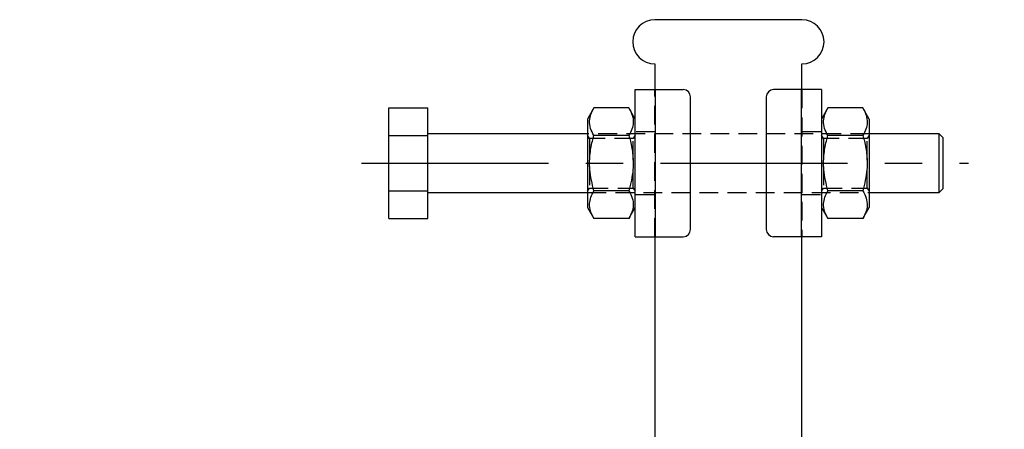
# Model space of a CAD drawing. Extents: x 74 to 804, y 24 to 525.
# Tile 2 of 22: x 228 to 362, y 145 to 200. Entities that reach past the tile are written whole.
import ezdxf

# ---------------------------------------------------------------- set-up
doc = ezdxf.new("R2010")
doc.units = 0
doc.header["$LTSCALE"] = 2
doc.linetypes.add('CENTERX2', pattern=[20.32, 12.7, -2.54, 2.54, -2.54])
doc.linetypes.add('HIDDEN', pattern=[1.905, 1.27, -0.635])
doc.layers.get('0').update_dxf_attribs({"linetype": 'CONTINUOUS'})
doc.styles.add('SLDTEXTSTYLE0', font='TXT', dxfattribs={"width": 0.75})
doc.dimstyles.new('SLDDIMSTYLE4', dxfattribs={"dimtxt": 7, "dimasz": 6.604, "dimexe": 0, "dimexo": 0.0625, "dimgap": 1.75, "dimtad": 1, "dimdec": 4, "dimlfac": 2, "dimzin": 12, "dimtxsty": 'SLDTEXTSTYLE0', "dimsah": 1, "dimcen": 0.09, "dimazin": 3, "dimtfac": 1, "dimtofl": 0, "dimtmove": 0, "dimatfit": 3, "dimtolj": 1, "dimtzin": 12})

# ---------------------------------------------------------------- blocks, each defined once
blk = doc.blocks.new('_D_7')
at = {"color": 218, "linetype": 'CONTINUOUS'}
blk.add_line((303.16, 51.57), (228.34, 51.57), dxfattribs=at)
blk.add_arc((314.66, 51.57), 84.32, 89.9999, 180, dxfattribs=at)
for points in [[(314.66, 135.89), (308.02, 136.65), (308.1, 134.62)], [(230.34, 51.57), (231.61, 58.13), (229.58, 58.21)]]:
    blk.add_solid(points, dxfattribs=at)
at = {"color": 218, "linetype": 'CONTINUOUS', "insert": (245.13, 114.63, 0.1), "char_height": 7, "attachment_point": 1, "rotation": 41.7517, "style": 'SLDTEXTSTYLE0'}
blk.add_mtext('90°', dxfattribs=at)

msp = doc.modelspace()

# ---------------------------------------------------------------- linework, layer by layer
at = {"color": 7, "linetype": 'CONTINUOUS'}
for p, q in [((334.658204, 200.301826), (314.658203, 200.301871)), ((314.658189, 194.301873), (314.658181, 190.801874)), ((334.658181, 190.801829), (334.658189, 194.301829)), ((312.008134, 170.801878), (312.008181, 190.801874)), ((312.008181, 190.801874), (314.758181, 190.801874)), ((314.758134, 170.801871), (314.758181, 190.801874)), ((314.758181, 190.801874), (318.508181, 190.801859)), ((334.558181, 190.801829), (330.808181, 190.801829)), ((334.558181, 190.801829), (334.558133, 170.801826)), ((337.30818, 190.801814), (337.308135, 170.801818)), ((319.508136, 171.801865), (319.508179, 189.801857)), ((329.808179, 189.801827), (329.808136, 171.801835)), ((278.508166, 184.554324), (278.508175, 188.307509)), ((278.508175, 188.307509), (283.808175, 188.307494)), ((283.808166, 184.554309), (283.808175, 188.307494)), ((306.377407, 188.307449), (305.508172, 186.801895)), ((311.138943, 188.307434), (306.377407, 188.307449)), ((312.008172, 186.801881), (311.138943, 188.307434)), ((338.177405, 188.30736), (337.308172, 186.801821)), ((342.938945, 188.30736), (338.177405, 188.30736)), ((343.80817, 186.801806), (342.938945, 188.30736)), ((305.508167, 184.801891), (283.808166, 184.801936)), ((353.308167, 184.801772), (343.808167, 184.801802)), ((353.808165, 184.301779), (353.308167, 184.801772)), ((278.508149, 177.048773), (278.508166, 184.554324)), ((278.508166, 184.554324), (283.808166, 184.554309)), ((283.808149, 177.048758), (283.808166, 184.554309)), ((311.138934, 184.554651), (306.377398, 184.554666)), ((342.938933, 184.554577), (338.177398, 184.554592)), ((278.50814, 173.296407), (278.508149, 177.048773)), ((278.508149, 177.048773), (283.808149, 177.048758)), ((283.80814, 173.296392), (283.808149, 177.048758)), ((283.808147, 176.801935), (305.508148, 176.80189)), ((311.138917, 177.0491), (306.37738, 177.049115)), ((342.938919, 177.049026), (338.177379, 177.049041)), ((343.808148, 176.801801), (353.308149, 176.801771)), ((353.308149, 176.801771), (353.80815, 177.301779)), ((305.508143, 174.801886), (306.377371, 173.296332)), ((311.138908, 173.296317), (312.008143, 174.801871)), ((337.308142, 174.801812), (338.177372, 173.296258)), ((342.938907, 173.296243), (343.808144, 174.801797)), ((278.50814, 173.296407), (283.80814, 173.296392)), ((311.138908, 173.296317), (306.377371, 173.296332)), ((342.938907, 173.296243), (338.177372, 173.296258)), ((314.658134, 170.801871), (314.657996, 112.44595)), ((314.758134, 170.801871), (318.508134, 170.801863)), ((334.558133, 170.801826), (330.808135, 170.801833)), ((334.657997, 112.445898), (334.658135, 170.801818))]:
    msp.add_line(p, q, dxfattribs=at)
at = {"color": 7, "linetype": 'HIDDEN'}
for p, q in [((314.658134, 170.801871), (314.658181, 190.801874)), ((314.758134, 170.801871), (314.758181, 190.801874)), ((334.558181, 190.801829), (334.558133, 170.801826)), ((334.658181, 190.801829), (334.658135, 170.801818)), ((343.808167, 184.801802), (305.508167, 184.801891)), ((314.658168, 185.051873), (312.008168, 185.051873)), ((337.308168, 185.051814), (334.658168, 185.051829)), ((278.508166, 184.555128), (283.808166, 184.555128)), ((305.79915, 184.176892), (305.508166, 184.592456)), ((311.71718, 184.176877), (305.79915, 184.176892)), ((312.008166, 184.592441), (311.71718, 184.176877)), ((337.599151, 184.176818), (337.308165, 184.592381)), ((343.51718, 184.176803), (337.599151, 184.176818)), ((343.808167, 184.592366), (343.51718, 184.176803)), ((278.508149, 177.049577), (283.808149, 177.049562)), ((305.508148, 177.011326), (305.799134, 177.42689)), ((305.508148, 176.80189), (343.808148, 176.801801)), ((305.799134, 177.42689), (311.717165, 177.426875)), ((311.717165, 177.426875), (312.008148, 177.011311)), ((337.30815, 177.011251), (337.599136, 177.426815)), ((337.599136, 177.426815), (343.517166, 177.4268)), ((343.517166, 177.4268), (343.808148, 177.011237)), ((312.008148, 176.551878), (314.658147, 176.551864)), ((334.658148, 176.551819), (337.308146, 176.551819))]:
    msp.add_line(p, q, dxfattribs=at)
at = {"color": 179, "linetype": 'CENTERX2'}
msp.add_line((274.808157, 180.801963), (357.308157, 180.801768), dxfattribs=at)
at = {"color": 7, "linetype": 'CONTINUOUS', "flags": 128}
for points in [[(337.30818, 190.801814), (337.25534, 190.801814), (337.098848, 190.801814), (336.844724, 190.801814), (336.502723, 190.801814), (336.085999, 190.801814), (335.610561, 190.801814), (335.094679, 190.801814), (334.558181, 190.801829)], [(305.508172, 186.801895), (305.508171, 186.69346), (305.508171, 186.372101), (305.508169, 185.849413), (305.508168, 185.14429), (305.508166, 184.282228), (305.508163, 183.294386), (305.508161, 182.216451), (305.508158, 181.08739), (305.508155, 179.948002), (305.508153, 178.83949), (305.50815, 177.801892), (305.508148, 176.87273), (305.508146, 176.085576), (305.508145, 175.468877), (305.508144, 175.044939), (305.508143, 174.829066), (305.508143, 174.801886)], [(343.80817, 186.801806), (343.80817, 186.69337), (343.80817, 186.372012), (343.80817, 185.849324), (343.808167, 185.144201), (343.808167, 184.282139), (343.808163, 183.294296), (343.808159, 182.216361), (343.808159, 181.087285), (343.808155, 179.947913), (343.808152, 178.839385), (343.808152, 177.801803), (343.808148, 176.872641), (343.808148, 176.085487), (343.808144, 175.468788), (343.808144, 175.044849), (343.808144, 174.828961), (343.808144, 174.801797)], [(353.308156, 180.801526), (353.30816, 181.723997), (353.30816, 182.596758), (353.308164, 183.372736), (353.308164, 184.010118), (353.308167, 184.474543), (353.308167, 184.740961), (353.308167, 184.801772)], [(353.808165, 184.301779), (353.808165, 184.29485), (353.808165, 184.1304), (353.808165, 183.756813), (353.808165, 183.197528), (353.808161, 182.487726), (353.808161, 181.671977), (353.808157, 180.801555)], [(353.308149, 176.801771), (353.308149, 176.862508), (353.308149, 177.128822), (353.308149, 177.593142), (353.308152, 178.230435), (353.308152, 179.006353), (353.308156, 179.879069), (353.308156, 180.801526)], [(353.808157, 180.801555), (353.808157, 179.931149), (353.808153, 179.115444), (353.808153, 178.405702), (353.80815, 177.846506), (353.80815, 177.473009), (353.80815, 177.308664), (353.80815, 177.301779)], [(312.008134, 170.801878), (312.060974, 170.801878), (312.217465, 170.801878), (312.471592, 170.801878), (312.81359, 170.801871), (313.230316, 170.801871), (313.705754, 170.801871), (314.221635, 170.801871), (314.758134, 170.801871)], [(337.308135, 170.801818), (337.255292, 170.801818), (337.098803, 170.801818), (336.844675, 170.801818), (336.502679, 170.801818), (336.085953, 170.801818), (335.610513, 170.801818), (335.094633, 170.801818), (334.558133, 170.801826)]]:
    msp.add_lwpolyline(points, dxfattribs=at)
at = {"color": 7, "linetype": 'HIDDEN', "flags": 128}
for points in [[(305.79915, 184.176892), (305.79915, 184.150279), (305.799149, 183.939889), (305.799149, 183.532327), (305.799147, 182.953194), (305.799145, 182.238892), (305.799144, 181.434303), (305.799142, 180.589974), (305.79914, 179.758951), (305.799138, 178.993478), (305.799136, 178.341627), (305.799135, 177.84436), (305.799134, 177.532926), (305.799134, 177.42689)], [(311.717165, 177.426875), (311.717165, 177.453488), (311.717165, 177.663878), (311.717166, 178.071439), (311.717167, 178.650573), (311.717169, 179.364875), (311.717171, 180.169463), (311.717173, 181.013793), (311.717175, 181.844816), (311.717177, 182.610288), (311.717179, 183.26214), (311.71718, 183.759406), (311.71718, 184.07084), (311.71718, 184.176877)], [(337.599151, 184.176818), (337.599151, 184.150204), (337.599151, 183.939815), (337.599147, 183.532253), (337.599147, 182.953119), (337.599147, 182.238817), (337.599143, 181.434229), (337.599143, 180.589899), (337.59914, 179.758877), (337.59914, 178.993404), (337.599136, 178.341553), (337.599136, 177.844286), (337.599136, 177.532852), (337.599136, 177.426815)], [(343.517166, 177.4268), (343.517166, 177.453414), (343.517166, 177.663803), (343.517166, 178.071365), (343.517169, 178.650498), (343.517169, 179.3648), (343.517173, 180.169389), (343.517173, 181.013718), (343.517177, 181.844726), (343.517177, 182.610214), (343.517177, 183.262065), (343.51718, 183.759332), (343.51718, 184.070766), (343.51718, 184.176803)]]:
    msp.add_lwpolyline(points, dxfattribs=at)
at = {"color": 7, "linetype": 'CONTINUOUS'}
for centre, radius, start, end in [((314.658196, 197.301869), 3, 89.99986476, 269.99986476), ((334.658196, 197.301822), 3, 269.99986476, 89.99986476), ((318.508179, 189.80186), 1, 359.99986476, 89.99986476), ((330.808179, 189.801831), 1, 89.99986476, 179.99986476), ((318.508136, 171.80186), 1, 269.99986476, 359.99986476), ((330.808136, 171.801831), 1, 179.99986476, 269.99986476)]:
    msp.add_arc(centre, radius, start, end, dxfattribs=at)
for points, knots in [([(306.377398, 184.554666), (306.209717, 184.880375), (305.87072, 185.538857), (305.746702, 186.5145), (305.928731, 187.447153), (306.226937, 188.018937), (306.377407, 188.307449)], [0, 0, 0, 0, 0.2646017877, 0.5349417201, 0.76533977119, 1, 1, 1, 1]), ([(311.138943, 188.307434), (311.306624, 187.98172), (311.645621, 187.323228), (311.76964, 186.347583), (311.587609, 185.41495), (311.289404, 184.843165), (311.138934, 184.554651)], [0, 0, 0, 0, 0.2646027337, 0.5349426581, 0.7653397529, 1, 1, 1, 1]), ([(338.177398, 184.554592), (338.009717, 184.880301), (337.67072, 185.538783), (337.546703, 186.514424), (337.728732, 187.44708), (338.026937, 188.018854), (338.177405, 188.30736)], [0, 0, 0, 0, 0.2646020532, 0.5349422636, 0.7653405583, 1, 1, 1, 1]), ([(342.938945, 188.30736), (343.106625, 187.981645), (343.445622, 187.323153), (343.56964, 186.347508), (343.38761, 185.414875), (343.089403, 184.84309), (342.938933, 184.554577)], [0, 0, 0, 0, 0.26460271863, 0.53494263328, 0.76533972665, 1, 1, 1, 1]), ([(306.37738, 177.049115), (306.145062, 178.004298), (305.76087, 179.583911), (305.796681, 181.874914), (306.06353, 183.415769), (306.307737, 184.301895), (306.377398, 184.554666)], [0, 0, 0, 0, 0.3856431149, 0.637748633, 0.8966663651, 1, 1, 1, 1]), ([(311.138934, 184.554651), (311.208595, 184.301877), (311.448462, 183.431489), (311.717843, 181.891528), (311.75926, 179.599833), (311.371219, 178.004284), (311.138917, 177.0491)], [0, 0, 0, 0, 0.1033340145, 0.3558133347, 0.6143546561, 1, 1, 1, 1]), ([(338.177379, 177.049041), (337.945061, 178.004224), (337.56087, 179.583836), (337.596681, 181.87484), (337.863531, 183.415694), (338.107737, 184.301821), (338.177398, 184.554592)], [0, 0, 0, 0, 0.3856431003, 0.6377486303, 0.8966663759, 1, 1, 1, 1]), ([(342.938933, 184.554577), (343.008594, 184.301802), (343.24846, 183.431415), (343.51784, 181.891454), (343.559263, 179.599759), (343.171222, 178.004209), (342.938919, 177.049026)], [0, 0, 0, 0, 0.1033340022, 0.3558133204, 0.6143546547, 1, 1, 1, 1]), ([(306.377371, 173.296332), (306.209691, 173.622049), (305.870695, 174.280542), (305.746675, 175.256163), (305.928705, 176.18882), (306.226911, 176.760603), (306.37738, 177.049115)], [0, 0, 0, 0, 0.26460273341, 0.53494168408, 0.76533975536, 1, 1, 1, 1]), ([(311.138917, 177.0491), (311.306597, 176.723391), (311.645595, 176.06491), (311.769613, 175.089267), (311.587584, 174.156614), (311.289377, 173.58483), (311.138908, 173.296317)], [0, 0, 0, 0, 0.2646017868, 0.5349417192, 0.7653397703, 1, 1, 1, 1]), ([(338.177372, 173.296258), (338.009691, 173.621974), (337.670695, 174.280468), (337.546676, 175.256089), (337.728707, 176.188745), (338.026911, 176.760529), (338.177379, 177.049041)], [0, 0, 0, 0, 0.2646027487, 0.5349417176, 0.7653398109, 1, 1, 1, 1]), ([(342.938919, 177.049026), (343.106599, 176.723317), (343.445597, 176.064835), (343.569613, 175.089192), (343.387584, 174.156539), (343.089377, 173.584755), (342.938907, 173.296243)], [0, 0, 0, 0, 0.2646017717, 0.5349416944, 0.765339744, 1, 1, 1, 1])]:
    msp.add_open_spline(points, degree=3, knots=knots, dxfattribs=at)

# ---------------------------------------------------------------- dimensions: what is measured, and where the dimension line sits
at = {"color": 218, "linetype": 'CONTINUOUS'}
dim = msp.add_angular_dim_2l(base=(255.03398, 111.194656), line1=((305.157937, 51.570643), (362.157937, 51.570643)), line2=((314.657996, 112.445948), (314.658189, 194.301869)), dimstyle='SLDDIMSTYLE4', dxfattribs=at)
dim.commit()
dim.dimension.update_dxf_attribs({"geometry": '_D_7', "text_midpoint": (258.50814, 114.477232), "dimtype": 162})

doc.saveas('drawing.dxf')
